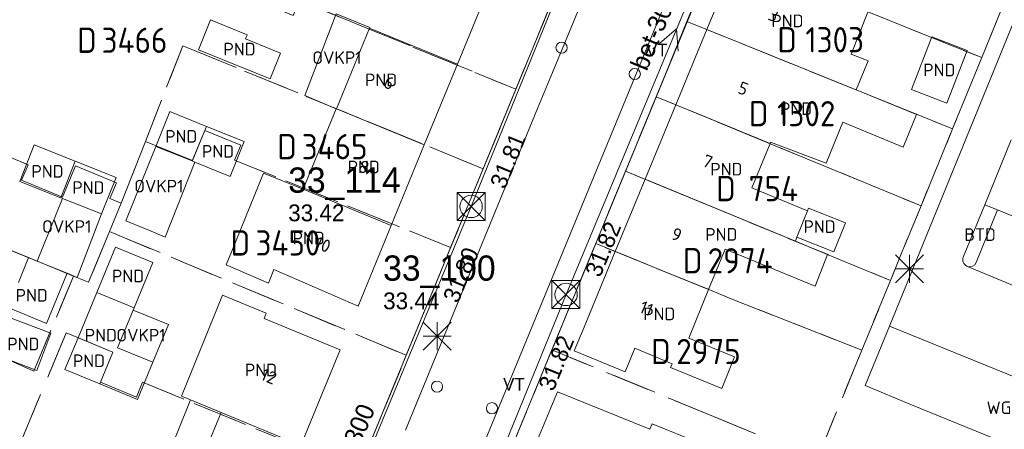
# Model space of a CAD drawing. Header units: metres. Extents: x 207644 to 210135, y 370459 to 373417.
# Tile 134 of 256: x 208322 to 208393, y 372011 to 372040. Entities that reach past the tile are written whole.
import ezdxf
from ezdxf.enums import TextEntityAlignment as Align

# ---------------------------------------------------------------- set-up
doc = ezdxf.new("R2010")
doc.units = ezdxf.units.M
doc.linetypes.add('HIDDEN2', pattern=[4.7625, 3.175, -1.5875])
for name, color, linetype in [('BTD', 7, 'Continuous'), ('CON_BxH300x300mm', 7, 'Continuous'), ('DMM_BxH300x300mm', 7, 'Continuous'), ('GB', 1, 'Continuous'), ('GB07', 1, 'Continuous'), ('GB11', 1, 'Continuous'), ('INV_BxH300x300mm', 7, 'Continuous'), ('KAD_perceelnummer', 212, 'Continuous'), ('KAD_sectie', 212, 'Continuous'), ('KAD_Vastgesteld_Perceel', 212, 'Continuous'), ('KO_INSPECTIE', 7, 'Continuous'), ('NAR', 7, 'Continuous'), ('NLV_inspectieput', 7, 'Continuous'), ('NNR_inspectieput', 7, 'Continuous'), ('NOD_inspectieput', 7, 'Continuous'), ('OVKP1', 7, 'Continuous'), ('PIJL', 7, 'Continuous'), ('PND', 7, 'Continuous'), ('trottoirkolk', 7, 'Continuous'), ('WGD', 7, 'Continuous')]:
    doc.layers.add(name, color=color, linetype=linetype)
for name, color, linetype, lineweight in [('GMV', 7, 'Continuous', 25), ('GP1', 7, 'Continuous', 30), ('Q21_lantaarnpaal', 1, 'Continuous', 0), ('Q28_rioolput', 153, 'Continuous', 0)]:
    doc.layers.add(name, color=color, linetype=linetype, lineweight=lineweight)
doc.styles.add('ISO', font='isocpeur.ttf', dxfattribs={"height": 1})
doc.styles.add('ISOCP', font='ISOCP.shx', dxfattribs={"height": 1.8})

# ---------------------------------------------------------------- blocks, each defined once
blk = doc.blocks.new('ACMAP_ANN_TEMPLATE_Vastgesteld_Perceelnummer')
at = {"layer": 'KAD_perceelnummer', "style": 'ISOCP'}
blk.add_attdef('Perceelnummer', text='', height=1.8, dxfattribs=at).set_placement((0, 0), align=Align.MIDDLE)
at = {"layer": 'KAD_sectie', "style": 'ISOCP'}
blk.add_attdef('sectie', text='', height=1.8, dxfattribs=at).set_placement((-2.7, 0), align=Align.MIDDLE_RIGHT)
blk = doc.blocks.new('Q21')
for p, q in [((-1, 1), (0, 0)), ((0, 1), (0, 0)), ((0, 0), (1, 1)), ((-1, 0), (0, 0)), ((-1, -1), (0, 0)), ((0, 0), (1, 0)), ((0, 0), (0, -1)), ((0, 0), (1, -1))]:
    blk.add_line(p, q)
blk = doc.blocks.new('Q28')
at = {"linetype": 'Continuous'}
for p, q in [((-1, -1), (1, 1)), ((-1, 1), (1, -1))]:
    blk.add_line(p, q, dxfattribs=at)
blk.add_lwpolyline([(1, 1), (1, -1), (-1, -1), (-1, 1)], close=True)

msp = doc.modelspace()

# ---------------------------------------------------------------- linework, layer by layer
at = {"layer": 'CON_BxH300x300mm', "color": 253, "linetype": 'Continuous', "lineweight": 13}
for points in [[(208369.64, 372063.74), (208354.58, 372026.76)], [(208361.36, 372020.48), (208377.14, 372058.4)], [(208340.63, 371993.14), (208354.58, 372026.76)], [(208346.92, 371985.04), (208361.36, 372020.48)]]:
    msp.add_lwpolyline(points, dxfattribs=at)
at = {"layer": 'GB', "color": 253, "linetype": 'Continuous', "lineweight": 13}
for points in [[(208371.42, 372039.387), (208373.508, 372044.444)], [(208355.958, 372042.682), (208353.599, 372036.923)], [(208369.202, 372034.013), (208371.42, 372039.387)], [(208381.719, 372037.638), (208382.923, 372037.152)], [(208382.923, 372037.152), (208382.073, 372035.085)], [(208353.599, 372036.923), (208351.24, 372031.165)], [(208342.595, 372027.982), (208344.958, 372033.717)], [(208367.009, 372028.701), (208369.202, 372034.013)], [(208381.119, 372032.764), (208379.931, 372029.854)], [(208385.441, 372030.999), (208381.119, 372032.764)], [(208332.076, 372031.049), (208334.654, 372030.006)], [(208348.881, 372025.407), (208351.24, 372031.165)], [(208375.927, 372031.243), (208374.629, 372028.085)], [(208375.966, 372031.337), (208375.927, 372031.243)], [(208334.863, 372029.921), (208334.654, 372030.006)], [(208337.369, 372028.907), (208334.863, 372029.921)], [(208364.878, 372023.541), (208367.009, 372028.701)], [(208374.629, 372028.085), (208378.609, 372026.45)], [(208348.881, 372025.407), (208346.523, 372019.649)], [(208331.849, 372022.75), (208329.183, 372023.85)], [(208371.541, 372020.832), (208372.713, 372023.721)], [(208372.713, 372023.721), (208379.16, 372021.074)], [(208362.647, 372018.137), (208364.878, 372023.541)], [(208330.515, 372019.518), (208331.849, 372022.75)], [(208346.523, 372019.649), (208340.501, 372022.254)], [(208333.914, 372013.206), (208336.834, 372020.423)], [(208336.834, 372020.423), (208339.956, 372019.14)], [(208371.541, 372020.832), (208370.131, 372017.355)], [(208330.45, 372019.36), (208330.515, 372019.518)], [(208329.341, 372016.674), (208330.45, 372019.36)], [(208339.956, 372019.14), (208339.801, 372018.764)], [(208339.801, 372018.764), (208345.235, 372016.513)], [(208362.647, 372018.137), (208361.948, 372016.448)], [(208331.855, 372015.636), (208329.341, 372016.674)], [(208370.131, 372017.355), (208373.391, 372016.022)], [(208345.235, 372016.513), (208342.435, 372009.703)], [(208361.948, 372016.448), (208365.576, 372014.947)], [(208365.576, 372014.947), (208366.274, 372016.636)], [(208368.939, 372015.534), (208366.274, 372016.636)], [(208373.391, 372016.022), (208372.48, 372013.771)], [(208368.828, 372015.258), (208368.939, 372015.534)], [(208372.48, 372013.771), (208368.828, 372015.258)], [(208334.544, 372012.947), (208333.914, 372013.206)], [(208358.62, 372008.377), (208360.742, 372013.529)], [(208360.742, 372013.529), (208367.353, 372010.854)], [(208334.544, 372012.947), (208336.729, 372012.049)], [(208336.729, 372012.049), (208342.435, 372009.703)], [(208367.353, 372010.854), (208367.514, 372011.252)], [(208367.514, 372011.252), (208370.913, 372009.873)]]:
    msp.add_lwpolyline(points, dxfattribs=at)
at = {"layer": 'GB07', "color": 253, "linetype": 'Continuous', "lineweight": 13}
for points in [[(208344.95, 372040.51), (208347.355, 372039.534)], [(208347.355, 372039.534), (208347.336, 372039.488)], [(208347.336, 372039.488), (208353.599, 372036.923)], [(208371.42, 372039.387), (208382.073, 372035.085)], [(208344.958, 372033.717), (208344.965, 372033.735)], [(208344.965, 372033.735), (208351.24, 372031.165)], [(208369.202, 372034.013), (208375.927, 372031.243)], [(208335.691, 372032.47), (208334.654, 372030.006)], [(208325.277, 372027.382), (208326.311, 372029.988)], [(208367.009, 372028.701), (208377.737, 372024.277)], [(208348.881, 372025.407), (208342.595, 372027.982)], [(208371.541, 372020.832), (208364.878, 372023.541)], [(208329.005, 372016.35), (208326.516, 372017.387)], [(208328.076, 372014.098), (208329.005, 372016.35)]]:
    msp.add_lwpolyline(points, dxfattribs=at)
at = {"layer": 'GB11', "color": 253, "linetype": 'Continuous', "lineweight": 13}
for points in [[(208382.918, 372040.634), (208381.719, 372037.638)], [(208335.112, 372037.94), (208335.977, 372040.07)], [(208335.977, 372040.07), (208338.581, 372039.012)], [(208344.965, 372033.735), (208347.336, 372039.488)], [(208338.581, 372039.012), (208338.461, 372038.715)], [(208338.461, 372038.715), (208340.978, 372037.692)], [(208386.019, 372035.117), (208387.489, 372038.868)], [(208387.489, 372038.868), (208390.011, 372037.883)], [(208340.233, 372035.859), (208335.112, 372037.94)], [(208390.011, 372037.883), (208388.541, 372034.132)], [(208340.978, 372037.692), (208340.233, 372035.859)], [(208382.073, 372035.085), (208386.375, 372033.31)], [(208388.541, 372034.132), (208386.019, 372035.117)], [(208333.079, 372033.527), (208332.076, 372031.049)], [(208335.691, 372032.47), (208333.079, 372033.527)], [(208386.375, 372033.31), (208385.441, 372030.999)], [(208335.691, 372032.47), (208338.372, 372031.385)], [(208322.354, 372028.54), (208323.387, 372031.147)], [(208323.387, 372031.147), (208326.311, 372029.988)], [(208338.372, 372031.385), (208337.369, 372028.907)], [(208379.931, 372029.854), (208375.966, 372031.337)], [(208329.234, 372028.83), (208326.311, 372029.988)], [(208328.201, 372026.223), (208329.234, 372028.83)], [(208337.486, 372023.558), (208339.762, 372029.142)], [(208339.762, 372029.142), (208342.595, 372027.982)], [(208325.277, 372027.382), (208322.354, 372028.54)], [(208325.277, 372027.382), (208325.401, 372027.333)], [(208325.401, 372027.333), (208328.201, 372026.223)], [(208378.609, 372026.45), (208378.674, 372026.635), (208381.316, 372025.587), (208380.492, 372023.51), (208377.85, 372024.559)], [(208378.609, 372026.45), (208377.85, 372024.559)], [(208377.85, 372024.559), (208377.737, 372024.277)], [(208329.183, 372023.85), (208327.85, 372020.619)], [(208380.02, 372023.334), (208377.737, 372024.277)], [(208322.259, 372021.341), (208322.981, 372023.11)], [(208322.981, 372023.11), (208323.605, 372022.855)], [(208337.089, 372022.599), (208337.486, 372023.558)], [(208379.16, 372021.074), (208380.02, 372023.334)], [(208323.605, 372022.855), (208325.73, 372021.987)], [(208340.124, 372021.293), (208337.089, 372022.599)], [(208325.73, 372021.987), (208324.271, 372018.413)], [(208340.501, 372022.254), (208340.124, 372021.293)], [(208327.85, 372020.619), (208326.516, 372017.387)], [(208327.85, 372020.619), (208330.515, 372019.518)], [(208324.271, 372018.413), (208321.522, 372019.536)], [(208324.578, 372017.716), (208321.748, 372018.788)], [(208323.571, 372015.056), (208324.578, 372017.716)], [(208325.583, 372015.127), (208326.516, 372017.387)], [(208320.644, 372016.165), (208323.571, 372015.056)], [(208330.763, 372012.989), (208331.855, 372015.636)], [(208328.076, 372014.098), (208325.583, 372015.127)], [(208328.076, 372014.098), (208330.763, 372012.989)], [(208333.959, 372005.311), (208336.729, 372012.049)]]:
    msp.add_lwpolyline(points, dxfattribs=at)
at = {"layer": 'GMV', "color": 253, "linetype": 'Continuous', "lineweight": 13}
for points in [[(208370.246, 372060.106), (208360.399, 372036.311)], [(208332.377, 371953.728), (208373.831, 372054.367)], [(208375.687, 372053.729), (208360.609, 372017.14)], [(208384.469, 372018.21), (208395.505, 372045.281)], [(208350.445, 372017.323), (208361.724, 372044.708)], [(208360.399, 372036.311), (208359.335, 372033.756)], [(208359.335, 372033.756), (208349.889, 372010.793)], [(208393.149, 372031.514), (208391.256, 372026.88)], [(208391.256, 372026.88), (208389.73, 372023.144)], [(208392.158, 372026.512), (208390.655, 372022.749)], [(208391.256, 372026.88), (208392.158, 372026.512)], [(208392.158, 372026.512), (208403.885, 372021.698)], [(208390.035, 372022.481), (208389.986, 372022.501)], [(208405.54, 372016.033), (208390.035, 372022.481)], [(208382.728, 372013.978), (208384.469, 372018.21)], [(208402.092, 372011.053), (208384.469, 372018.21)], [(208349.429, 372014.855), (208350.445, 372017.323)], [(208360.609, 372017.14), (208360.038, 372015.753)], [(208360.038, 372015.753), (208341.42, 371970.576)], [(208332.559, 371973.893), (208349.429, 372014.855)], [(208386.024, 372012.603), (208382.728, 372013.978)], [(208392.582, 372009.933), (208386.024, 372012.603)]]:
    msp.add_lwpolyline(points, dxfattribs=at)
for points in [[(208389.986, 372022.501, -0.397641), (208389.73, 372023.144)], [(208390.035, 372022.481, 0.384531), (208390.655, 372022.749)]]:
    msp.add_lwpolyline(points, format="xyb", dxfattribs=at)
at = {"layer": 'GP1', "color": 253, "linetype": 'Continuous', "lineweight": 13}
for points in [[(208342.708, 372034.686), (208344.95, 372040.51)], [(208344.958, 372033.717), (208342.708, 372034.686)], [(208329.917, 372025.741), (208332.076, 372031.049)], [(208334.863, 372029.921), (208332.742, 372024.578)], [(208325.401, 372027.333), (208323.605, 372022.855)], [(208325.73, 372021.987), (208326.45, 372021.693), (208328.201, 372026.223)], [(208331.734, 372025.001), (208329.917, 372025.741)], [(208322.981, 372023.11), (208318.618, 372024.887)], [(208332.742, 372024.578), (208331.734, 372025.001)], [(208331.855, 372015.636), (208332.964, 372018.323), (208330.45, 372019.36)], [(208331.797, 372006.158), (208334.544, 372012.947)]]:
    msp.add_lwpolyline(points, dxfattribs=at)
at = {"layer": 'KAD_Vastgesteld_Perceel', "color": 253, "linetype": 'HIDDEN2', "lineweight": 13}
for points in [[(208346.555, 372007.88), (208349.953, 372016.133), (208353.122, 372023.825), (208355.437, 372029.445), (208357.777, 372035.127), (208362.053, 372045.509), (208368.228, 372060.501), (208368.07, 372064.233), (208379.703, 372055.435), (208375.687, 372053.729), (208372.083, 372045.018), (208369.992, 372039.964), (208367.799, 372034.591), (208365.61, 372029.278), (208363.48, 372024.11), (208360.35, 372016.514), (208357.237, 372008.961)], [(208342.325, 372041.462), (208347.306, 372039.417), (208357.777, 372035.127), (208355.437, 372029.445), (208333.998, 372038.228), (208331.328, 372031.398), (208329.597, 372026.991), (208328.792, 372027.322), (208329.254, 372028.442), (208326.33, 372029.648), (208325.41, 372027.418), (208322.486, 372028.623), (208322.944, 372029.734), (208318.244, 372031.681)], [(208320.637, 372007.936), (208302.215, 372015.359), (208305.672, 372023.714), (208318.076, 372018.625), (208318.616, 372019.808), (208321.439, 372018.568), (208320.482, 372016.277), (208323.35, 372015.012), (208326.201, 372021.785), (208327.27, 372021.345), (208328.763, 372024.967), (208349.953, 372016.133), (208346.555, 372007.88), (208331.125, 372014.218), (208330.686, 372013.155), (208328.117, 372014.217), (208329.005, 372016.35), (208326.438, 372017.419), (208325.664, 372017.738), (208322.529, 372010.18)]]:
    msp.add_lwpolyline(points, dxfattribs=at)
for points in [[(208357.777, 372035.127), (208347.306, 372039.417), (208342.325, 372041.462), (208341.878, 372040.392), (208339.303, 372041.467), (208340.198, 372043.608), (208336.744, 372045.051), (208337.99, 372048.075), (208341.854, 372057.452), (208344.833, 372054.966), (208345.158, 372055.347), (208348.791, 372052.231), (208348.876, 372052.158), (208350.213, 372051.273), (208351.583, 372050.439), (208352.982, 372049.656), (208354.409, 372048.925), (208355.863, 372048.248), (208362.053, 372045.509), (208357.777, 372035.127)], [(208394.525, 372045.901), (208391.051, 372037.378), (208372.083, 372045.018), (208375.687, 372053.729), (208379.703, 372055.435), (208394.525, 372045.901)], [(208379.286, 372008.698), (208382.482, 372016.498), (208384.522, 372021.478), (208386.708, 372026.802), (208388.968, 372032.302), (208391.051, 372037.378), (208394.525, 372045.901), (208395.516, 372045.264), (208398.131, 372043.579), (208416.171, 372031.923), (208424.755, 372026.324), (208417.797, 372009.973), (208422.857, 372007.66), (208411.302, 371979.714), (208406.178, 371982.196), (208374.698, 371997.51), (208376.127, 372000.988), (208379.286, 372008.698)], [(208369.992, 372039.964), (208372.083, 372045.018), (208391.051, 372037.378), (208388.968, 372032.302), (208369.992, 372039.964)], [(208369.992, 372039.964), (208388.968, 372032.302), (208386.708, 372026.802), (208367.799, 372034.591), (208369.992, 372039.964)], [(208332.105, 372031.081), (208331.328, 372031.398), (208333.998, 372038.228), (208355.437, 372029.445), (208353.122, 372023.825), (208337.698, 372030.061), (208338.14, 372031.134), (208335.564, 372032.18), (208334.68, 372030.035), (208332.105, 372031.081)], [(208310.323, 372034.954), (208318.244, 372031.681), (208322.944, 372029.734), (208322.486, 372028.623), (208325.41, 372027.418), (208326.33, 372029.648), (208329.254, 372028.442), (208328.792, 372027.322), (208329.597, 372026.991), (208328.763, 372024.967), (208327.27, 372021.345), (208326.201, 372021.785), (208307.966, 372029.257), (208310.323, 372034.954)], [(208367.799, 372034.591), (208386.708, 372026.802), (208384.522, 372021.478), (208365.61, 372029.278), (208367.799, 372034.591)], [(208332.105, 372031.081), (208334.68, 372030.035), (208335.564, 372032.18), (208338.14, 372031.134), (208337.698, 372030.061), (208353.122, 372023.825), (208349.953, 372016.133), (208328.763, 372024.967), (208329.597, 372026.991), (208331.328, 372031.398), (208332.105, 372031.081)], [(208326.201, 372021.785), (208323.35, 372015.012), (208320.482, 372016.277), (208321.439, 372018.568), (208318.616, 372019.808), (208318.076, 372018.625), (208305.672, 372023.714), (208307.966, 372029.257), (208326.201, 372021.785)], [(208363.48, 372024.11), (208365.61, 372029.278), (208384.522, 372021.478), (208382.482, 372016.498), (208373.15, 372020.166), (208371.51, 372020.845), (208363.48, 372024.11)], [(208363.48, 372024.11), (208371.51, 372020.845), (208373.15, 372020.166), (208382.482, 372016.498), (208379.286, 372008.698), (208371.602, 372011.893), (208360.35, 372016.514), (208363.48, 372024.11)], [(208322.529, 372010.18), (208325.664, 372017.738), (208326.438, 372017.419), (208329.005, 372016.35), (208328.117, 372014.217), (208330.686, 372013.155), (208331.125, 372014.218), (208346.555, 372007.88), (208343.762, 372001.097), (208334.226, 372005.168), (208334.266, 372005.266), (208322.529, 372010.18)], [(208360.35, 372016.514), (208371.602, 372011.893), (208379.286, 372008.698), (208376.127, 372000.988), (208357.237, 372008.961), (208360.35, 372016.514)]]:
    msp.add_lwpolyline(points, close=True, dxfattribs=at)
at = {"layer": 'NOD_inspectieput', "color": 253, "lineweight": 13}
for centre in [(208354.58, 372026.76), (208361.36, 372020.48)]:
    msp.add_circle(centre, 0.8, dxfattribs=at)
at = {"layer": 'PIJL', "color": 253, "lineweight": 13}
msp.add_lwpolyline([(208368.03, 372038.39), (208369.25, 372039.44), (208369.36, 372037.83)], dxfattribs=at)
at = {"layer": 'trottoirkolk', "color": 253, "lineweight": 13}
for centre in [(208361.04, 372038.09), (208366.27, 372036.21), (208352.15, 372013.9), (208356.07, 372012.36)]:
    msp.add_circle(centre, 0.4, dxfattribs=at)

# ---------------------------------------------------------------- block references
at = {"layer": 'KAD_Vastgesteld_Perceel', "color": 253, "linetype": 'HIDDEN2', "lineweight": 13}
ref = msp.add_blockref('ACMAP_ANN_TEMPLATE_Vastgesteld_Perceelnummer', (208330.545, 372038.621), dxfattribs=at)
ref.add_attrib('Perceelnummer', '3466', dxfattribs={"layer": 'KAD_perceelnummer', "lineweight": 13, "height": 1.8, "style": 'ISOCP'}).set_placement((208330.545, 372038.621), align=Align.MIDDLE)
ref.add_attrib('sectie', 'D', dxfattribs={"layer": 'KAD_sectie', "lineweight": 13, "height": 1.8, "style": 'ISOCP'}).set_placement((208327.845, 372038.621), align=Align.MIDDLE_RIGHT)
ref = msp.add_blockref('ACMAP_ANN_TEMPLATE_Vastgesteld_Perceelnummer', (208380.545, 372038.66), dxfattribs=at)
ref.add_attrib('Perceelnummer', '1303', dxfattribs={"layer": 'KAD_perceelnummer', "lineweight": 13, "height": 1.8, "style": 'ISOCP'}).set_placement((208380.545, 372038.66), align=Align.MIDDLE)
ref.add_attrib('sectie', 'D', dxfattribs={"layer": 'KAD_sectie', "lineweight": 13, "height": 1.8, "style": 'ISOCP'}).set_placement((208377.845, 372038.66), align=Align.MIDDLE_RIGHT)
ref = msp.add_blockref('ACMAP_ANN_TEMPLATE_Vastgesteld_Perceelnummer', (208378.511, 372033.383), dxfattribs=at)
ref.add_attrib('Perceelnummer', '1302', dxfattribs={"layer": 'KAD_perceelnummer', "lineweight": 13, "height": 1.8, "style": 'ISOCP'}).set_placement((208378.511, 372033.383), align=Align.MIDDLE)
ref.add_attrib('sectie', 'D', dxfattribs={"layer": 'KAD_sectie', "lineweight": 13, "height": 1.8, "style": 'ISOCP'}).set_placement((208375.811, 372033.383), align=Align.MIDDLE_RIGHT)
ref = msp.add_blockref('ACMAP_ANN_TEMPLATE_Vastgesteld_Perceelnummer', (208344.836, 372031.027), dxfattribs=at)
ref.add_attrib('Perceelnummer', '3465', dxfattribs={"layer": 'KAD_perceelnummer', "lineweight": 13, "height": 1.8, "style": 'ISOCP'}).set_placement((208344.836, 372031.027), align=Align.MIDDLE)
ref.add_attrib('sectie', 'D', dxfattribs={"layer": 'KAD_sectie', "lineweight": 13, "height": 1.8, "style": 'ISOCP'}).set_placement((208342.136, 372031.027), align=Align.MIDDLE_RIGHT)
ref = msp.add_blockref('ACMAP_ANN_TEMPLATE_Vastgesteld_Perceelnummer', (208376.17, 372028.035), dxfattribs=at)
ref.add_attrib('Perceelnummer', '754', dxfattribs={"layer": 'KAD_perceelnummer', "lineweight": 13, "height": 1.8, "style": 'ISOCP'}).set_placement((208376.17, 372028.035), align=Align.MIDDLE)
ref.add_attrib('sectie', 'D', dxfattribs={"layer": 'KAD_sectie', "lineweight": 13, "height": 1.8, "style": 'ISOCP'}).set_placement((208373.47, 372028.035), align=Align.MIDDLE_RIGHT)
ref = msp.add_blockref('ACMAP_ANN_TEMPLATE_Vastgesteld_Perceelnummer', (208341.505, 372024.157), dxfattribs=at)
ref.add_attrib('Perceelnummer', '3450', dxfattribs={"layer": 'KAD_perceelnummer', "lineweight": 13, "height": 1.8, "style": 'ISOCP'}).set_placement((208341.505, 372024.157), align=Align.MIDDLE)
ref.add_attrib('sectie', 'D', dxfattribs={"layer": 'KAD_sectie', "lineweight": 13, "height": 1.8, "style": 'ISOCP'}).set_placement((208338.805, 372024.157), align=Align.MIDDLE_RIGHT)
ref = msp.add_blockref('ACMAP_ANN_TEMPLATE_Vastgesteld_Perceelnummer', (208373.794, 372022.888), dxfattribs=at)
ref.add_attrib('Perceelnummer', '2974', dxfattribs={"layer": 'KAD_perceelnummer', "lineweight": 13, "height": 1.8, "style": 'ISOCP'}).set_placement((208373.794, 372022.888), align=Align.MIDDLE)
ref.add_attrib('sectie', 'D', dxfattribs={"layer": 'KAD_sectie', "lineweight": 13, "height": 1.8, "style": 'ISOCP'}).set_placement((208371.094, 372022.888), align=Align.MIDDLE_RIGHT)
ref = msp.add_blockref('ACMAP_ANN_TEMPLATE_Vastgesteld_Perceelnummer', (208371.531, 372016.404), dxfattribs=at)
ref.add_attrib('Perceelnummer', '2975', dxfattribs={"layer": 'KAD_perceelnummer', "lineweight": 13, "height": 1.8, "style": 'ISOCP'}).set_placement((208371.531, 372016.404), align=Align.MIDDLE)
ref.add_attrib('sectie', 'D', dxfattribs={"layer": 'KAD_sectie', "lineweight": 13, "height": 1.8, "style": 'ISOCP'}).set_placement((208368.831, 372016.404), align=Align.MIDDLE_RIGHT)
at = {"layer": 'Q21_lantaarnpaal', "color": 253}
for p in [(208385.878, 372022.311), (208352.151, 372017.507)]:
    msp.add_blockref('Q21', p, dxfattribs=at)
at = {"layer": 'Q28_rioolput', "color": 253}
for p in [(208354.581, 372026.76), (208361.357, 372020.479)]:
    msp.add_blockref('Q28', p, dxfattribs=at)

# ---------------------------------------------------------------- texts
at = {"layer": 'BTD', "color": 253, "linetype": 'Continuous', "lineweight": 13, "style": 'ISO'}
msp.add_text('BTD', height=0.9, dxfattribs=at).set_placement((208390.926, 372024.75), align=Align.MIDDLE_CENTER)
at = {"layer": 'DMM_BxH300x300mm', "color": 253, "lineweight": 13}
for rotation, p in [(67.41, (208367.12, 372036.36)), (67.46, (208345.5, 372006.86))]:
    msp.add_text('bet-300', height=1.3, rotation=rotation, dxfattribs=at).set_placement(p)
at = {"layer": 'INV_BxH300x300mm', "color": 253, "lineweight": 13}
for s, rotation, p in [('31.81', 67.84, (208357, 372027.93)), ('31.82', 67.41, (208363.79, 372021.63)), ('31.80', 67.46, (208353.64, 372019.79)), ('31.82', 67.83, (208360.46, 372013.5))]:
    msp.add_text(s, height=1.2, rotation=rotation, dxfattribs=at).set_placement(p)
at = {"layer": 'KO_INSPECTIE', "color": 253, "lineweight": 13}
for p in [(208367.07, 372037.47), (208356.87, 372013.62)]:
    msp.add_text('VT', height=0.9, dxfattribs=at).set_placement(p)
at = {"layer": 'NAR', "color": 253, "linetype": 'Continuous', "lineweight": 13, "style": 'ISO'}
for s, rotation, p in [('3', 338, (208376.172, 372040.415)), ('6', 337.9, (208348.727, 372035.582)), ('5', 338, (208374.011, 372035.18)), ('8', 337.7, (208346.921, 372029.573)), ('7', 337.6, (208371.47, 372029.972)), ('9', 337.6, (208369.261, 372024.754)), ('10', 337.7, (208344.001, 372024.045)), ('11', 337.8, (208367.099, 372019.473)), ('12', 337.6, (208340.138, 372014.636))]:
    msp.add_text(s, height=0.9, rotation=rotation, dxfattribs=at).set_placement(p, align=Align.MIDDLE_CENTER)
at = {"layer": 'NLV_inspectieput', "color": 253, "lineweight": 13}
for s, p in [('33.42', (208341.52, 372025.7)), ('33.44', (208348.3, 372019.42))]:
    msp.add_text(s, height=1.2, dxfattribs=at).set_placement(p)
at = {"layer": 'NNR_inspectieput', "color": 253, "lineweight": 13}
for s, p in [('33_114', (208341.52, 372027.74)), ('33_100', (208348.3, 372021.46))]:
    msp.add_text(s, height=1.8, dxfattribs=at).set_placement(p)
at = {"layer": 'OVKP1', "color": 253, "linetype": 'Continuous', "lineweight": 13, "style": 'ISO'}
for p in [(208345.001, 372037.38), (208332.283, 372028.207), (208325.708, 372025.327), (208331.008, 372017.571)]:
    msp.add_text('OVKP1', height=0.9, dxfattribs=at).set_placement(p, align=Align.MIDDLE_CENTER)
at = {"layer": 'PND', "color": 253, "linetype": 'Continuous', "lineweight": 13, "style": 'ISO'}
for p in [(208377.172, 372040.001), (208338.045, 372037.989), (208388.015, 372036.5), (208348.154, 372035.791), (208377.789, 372033.735), (208333.884, 372031.76), (208336.513, 372030.695), (208324.333, 372029.264), (208346.918, 372029.573), (208372.809, 372029.418), (208327.256, 372028.106), (208372.449, 372024.764), (208379.463, 372025.321), (208342.985, 372024.501), (208330.088, 372021.794), (208323.208, 372020.417), (208368.019, 372019.09), (208322.611, 372016.941), (208328.143, 372017.572), (208327.294, 372015.742), (208339.575, 372015.088)]:
    msp.add_text('PND', height=0.9, dxfattribs=at).set_placement(p, align=Align.MIDDLE_CENTER)
at = {"layer": 'WGD', "color": 253, "linetype": 'Continuous', "lineweight": 13, "style": 'ISO'}
msp.add_text('WGD', height=0.9, dxfattribs=at).set_placement((208392.663, 372012.391), align=Align.MIDDLE_CENTER)

doc.saveas('drawing.dxf')
